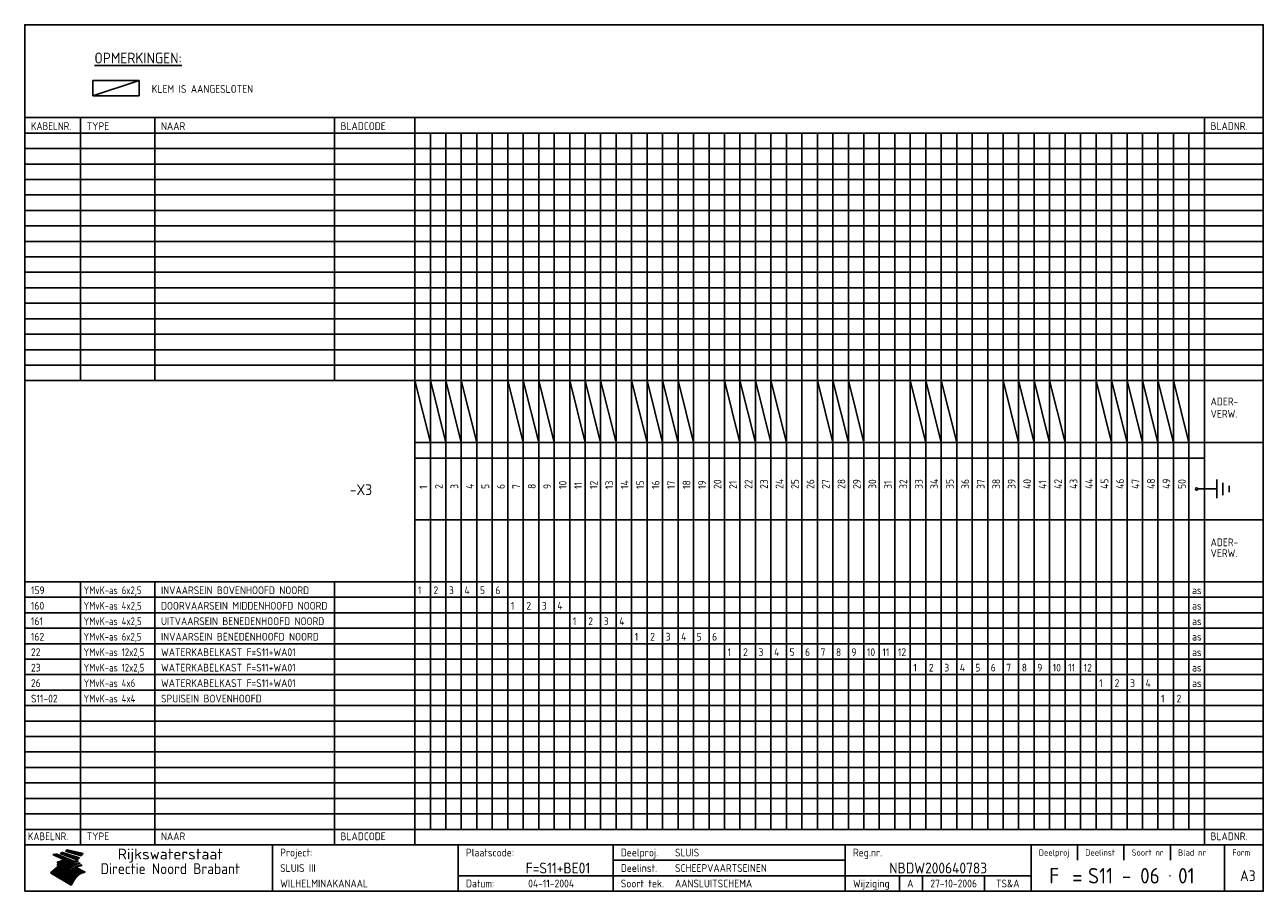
# Model space of a CAD drawing. Extents: x 10 to 410, y 10 to 290.
import ezdxf
from ezdxf.enums import TextEntityAlignment as Align

# ---------------------------------------------------------------- set-up
doc = ezdxf.new("R2010")
doc.units = 0
doc.header["$LTSCALE"] = 10
doc.header["$MEASUREMENT"] = 0
doc.layers.get('0').update_dxf_attribs({"linetype": 'CONTINUOUS'})
for name, color, linetype in [('0-25', 7, 'CONTINUOUS'), ('0-35', 2, 'CONTINUOUS'), ('0-50', 3, 'CONTINUOUS'), ('B-25', 7, 'CONTINUOUS'), ('B-35', 2, 'CONTINUOUS'), ('S-25', 7, 'CONTINUOUS'), ('S-35', 2, 'CONTINUOUS')]:
    doc.layers.add(name, color=color, linetype=linetype)
doc.styles.add('ISO', font='iso.shx')
doc.styles.get("Standard").update_dxf_attribs({"font": 'iso.shx'})

# ---------------------------------------------------------------- blocks, each defined once
blk = doc.blocks.new('KADER-A3')
at = {"layer": '0-25'}
for p, q in [((410, 35), (10, 35)), ((410, 30), (10, 30)), ((350, 25), (350, 20)), ((365, 25), (365, 20)), ((380, 25), (380, 20)), ((200, 20), (275, 20)), ((150, 15), (335, 15)), ((292.5, 15), (292.5, 10)), ((300, 15), (300, 10)), ((320, 15), (320, 10))]:
    blk.add_line(p, q, dxfattribs=at)
at = {"layer": '0-25', "color": 7}
for p, q in [((19.1, 21.89), (25.12, 19)), ((19.1, 21.89), (25.12, 19)), ((19.17, 21.86), (20.7, 21.86)), ((19.29, 21.8), (20.83, 21.8)), ((19.4, 21.75), (20.96, 21.75)), ((19.52, 21.69), (21.09, 21.69)), ((19.64, 21.63), (21.22, 21.63)), ((19.74, 21.92), (20.56, 21.92)), ((19.75, 21.58), (21.36, 21.58)), ((19.87, 21.52), (21.49, 21.52)), ((19.99, 21.47), (21.62, 21.47)), ((20.11, 21.41), (21.75, 21.41)), ((20.22, 21.35), (21.88, 21.35)), ((20.25, 21.97), (20.43, 21.97)), ((20.34, 21.3), (22.02, 21.3)), ((20.38, 21.99), (26.02, 19.59)), ((20.38, 21.99), (26.02, 19.59)), ((20.46, 21.24), (22.15, 21.24)), ((20.57, 21.18), (22.28, 21.18)), ((20.69, 21.13), (22.41, 21.13)), ((20.81, 21.07), (22.55, 21.07)), ((20.92, 21.02), (22.68, 21.02)), ((21.04, 20.96), (22.81, 20.96)), ((21.16, 20.9), (22.94, 20.9)), ((21.27, 20.85), (23.07, 20.85)), ((21.39, 20.79), (23.21, 20.79)), ((21.47, 22.25), (26.83, 20.19)), ((21.47, 22.25), (26.83, 20.19)), ((21.49, 22.25), (23.07, 22.25)), ((21.51, 20.73), (23.34, 20.73)), ((21.6, 22.2), (23.25, 22.2)), ((21.63, 20.68), (23.47, 20.68)), ((21.65, 22.31), (22.89, 22.31)), ((21.74, 20.62), (23.6, 20.62)), ((21.75, 22.14), (23.42, 22.14)), ((21.8, 22.37), (22.71, 22.37)), ((21.86, 20.57), (23.73, 20.57)), ((21.9, 22.08), (23.6, 22.08)), ((21.94, 22.42), (22.53, 22.42)), ((21.98, 20.51), (23.87, 20.51)), ((22.04, 22.03), (23.78, 22.03)), ((22.06, 22.48), (22.36, 22.48)), ((22.09, 20.45), (24, 20.45)), ((22.18, 22.53), (27.65, 20.8)), ((22.18, 22.53), (27.65, 20.8)), ((22.19, 21.97), (23.96, 21.97)), ((22.21, 20.4), (24.13, 20.4)), ((22.33, 20.34), (24.26, 20.34)), ((22.34, 21.92), (24.13, 21.92)), ((22.37, 20), (23.08, 20)), ((22.44, 20.28), (24.4, 20.28)), ((22.48, 21.86), (24.31, 21.86)), ((22.49, 20.06), (23.04, 20.06)), ((22.56, 20.23), (24.53, 20.23)), ((22.61, 20.12), (22.93, 20.12)), ((22.63, 21.8), (24.49, 21.8)), ((22.68, 20.17), (24.66, 20.17)), ((22.71, 20.17), (22.82, 20.17)), ((23.11, 20.02), (22.77, 20.2)), ((23.11, 20.02), (22.77, 20.2)), ((22.78, 21.75), (24.67, 21.75)), ((22.79, 20.12), (24.79, 20.12)), ((22.91, 20.06), (24.92, 20.06)), ((22.92, 21.69), (24.85, 21.69)), ((23.03, 20), (25.06, 20)), ((23.07, 21.63), (25.02, 21.63)), ((23.14, 22.99), (28.22, 21.46)), ((23.14, 22.99), (28.22, 21.46)), ((23.15, 22.98), (25.33, 22.98)), ((23.22, 21.58), (25.2, 21.58)), ((23.23, 23.04), (25.09, 23.04)), ((23.32, 23.1), (24.84, 23.1)), ((23.34, 22.93), (25.57, 22.93)), ((23.36, 21.52), (25.38, 21.52)), ((23.4, 23.15), (24.6, 23.15)), ((23.49, 23.21), (24.36, 23.21)), ((23.51, 21.47), (25.56, 21.47)), ((23.52, 22.87), (25.81, 22.87)), ((23.57, 23.27), (24.12, 23.27)), ((23.64, 23.32), (23.87, 23.32)), ((23.66, 21.41), (25.74, 21.41)), ((23.7, 23.36), (28.82, 22.17)), ((23.7, 23.36), (28.82, 22.17)), ((23.71, 22.82), (26.06, 22.82)), ((23.8, 21.35), (25.91, 21.35)), ((23.9, 22.76), (26.3, 22.76)), ((23.95, 21.3), (26.09, 21.3)), ((24.09, 22.7), (26.54, 22.7)), ((24.09, 21.24), (26.27, 21.24)), ((24.24, 21.18), (26.45, 21.18)), ((24.27, 22.65), (26.78, 22.65)), ((24.39, 21.13), (26.62, 21.13)), ((24.46, 22.59), (27.03, 22.59)), ((24.53, 21.07), (26.8, 21.07)), ((24.65, 22.53), (27.27, 22.53)), ((24.68, 21.02), (26.98, 21.02)), ((24.83, 20.96), (27.16, 20.96)), ((24.84, 22.48), (27.51, 22.48)), ((24.97, 20.9), (27.34, 20.9)), ((25.02, 22.42), (27.75, 22.42)), ((25.12, 20.85), (27.51, 20.85)), ((25.21, 22.37), (28, 22.37)), ((25.27, 20.79), (27.63, 20.79)), ((25.4, 22.31), (28.24, 22.31)), ((25.41, 20.73), (27.57, 20.73)), ((25.56, 20.68), (27.51, 20.68)), ((25.58, 22.25), (28.48, 22.25)), ((25.71, 20.62), (27.44, 20.62)), ((25.77, 22.2), (28.72, 22.2)), ((25.85, 20.57), (27.37, 20.57)), ((25.96, 22.14), (28.79, 22.14)), ((26, 20.51), (27.29, 20.51)), ((26.15, 22.08), (28.75, 22.08)), ((26.15, 20.45), (27.22, 20.45)), ((26.29, 20.4), (27.14, 20.4)), ((26.33, 22.03), (28.71, 22.03)), ((26.44, 20.34), (27.06, 20.34)), ((26.52, 21.97), (28.66, 21.97)), ((26.59, 20.28), (26.97, 20.28)), ((26.71, 21.92), (28.62, 21.92)), ((26.73, 20.23), (26.89, 20.23)), ((26.9, 21.86), (28.57, 21.86)), ((27.08, 21.8), (28.52, 21.8)), ((27.27, 21.75), (28.48, 21.75)), ((27.46, 21.69), (28.43, 21.69)), ((27.65, 21.63), (28.38, 21.63)), ((27.83, 21.58), (28.33, 21.58)), ((28.02, 21.52), (28.28, 21.52)), ((28.21, 21.47), (28.22, 21.47)), ((20.58, 17.88), (18.3, 16)), ((20.58, 17.88), (18.3, 16)), ((24.94, 11.97), (18.3, 16)), ((24.94, 11.97), (18.3, 16)), ((18.31, 16.01), (20.96, 16.01)), ((18.38, 16.07), (21.46, 16.07)), ((18.45, 16.12), (21.88, 16.12)), ((18.52, 16.18), (22.15, 16.18)), ((18.59, 16.23), (22.38, 16.23)), ((18.65, 16.29), (22.58, 16.29)), ((18.72, 16.35), (22.75, 16.35)), ((18.79, 16.4), (22.91, 16.4)), ((18.86, 16.46), (20.6, 16.46)), ((18.93, 16.52), (20.6, 16.52)), ((18.99, 16.57), (20.6, 16.57)), ((19.06, 16.63), (20.6, 16.63)), ((19.13, 16.68), (20.6, 16.68)), ((19.2, 16.74), (20.6, 16.74)), ((19.27, 16.8), (20.6, 16.8)), ((19.33, 16.85), (21.07, 16.85)), ((19.4, 16.91), (21.55, 16.91)), ((19.47, 16.97), (21.88, 16.97)), ((19.54, 17.02), (22.13, 17.02)), ((19.61, 17.08), (22.34, 17.08)), ((19.67, 17.13), (20.6, 17.13)), ((19.74, 17.19), (20.6, 17.19)), ((19.81, 17.25), (20.6, 17.25)), ((19.88, 17.3), (20.6, 17.3)), ((19.95, 17.36), (20.6, 17.36)), ((20.01, 17.42), (20.6, 17.42)), ((20.08, 17.47), (20.93, 17.47)), ((20.15, 17.53), (21.26, 17.53)), ((20.22, 17.58), (21.51, 17.58)), ((20.29, 17.64), (21.72, 17.64)), ((20.35, 17.7), (21.9, 17.7)), ((20.42, 17.75), (22.07, 17.75)), ((20.49, 17.81), (22.22, 17.81)), ((20.56, 17.87), (22.36, 17.87)), ((20.6, 19.11), (20.58, 19.51)), ((20.6, 19.11), (20.58, 19.51)), ((20.58, 19.5), (22.09, 19.5)), ((20.58, 19.44), (21.95, 19.44)), ((20.59, 19.38), (21.79, 19.38)), ((20.59, 19.33), (21.62, 19.33)), ((20.59, 19.27), (21.42, 19.27)), ((20.6, 19.22), (21.2, 19.22)), ((20.6, 19.16), (20.93, 19.16)), ((20.6, 19.11), (20.69, 19.12)), ((20.6, 19.11), (20.69, 19.12)), ((20.6, 18.79), (20.77, 18.81)), ((20.6, 18.79), (20.77, 18.81)), ((20.6, 18.29), (20.6, 18.79)), ((20.6, 18.29), (20.6, 18.79)), ((20.6, 18.77), (22.46, 18.77)), ((20.6, 18.71), (22.33, 18.71)), ((20.6, 18.65), (22.19, 18.65)), ((20.6, 18.6), (22.04, 18.6)), ((20.6, 18.54), (21.87, 18.54)), ((20.6, 18.48), (21.68, 18.48)), ((20.6, 18.43), (21.46, 18.43)), ((20.6, 18.37), (21.21, 18.37)), ((20.6, 18.29), (20.88, 18.32)), ((20.6, 18.29), (20.88, 18.32)), ((20.6, 18.32), (20.87, 18.32)), ((20.6, 17.88), (20.86, 17.91)), ((20.6, 17.88), (20.86, 17.91)), ((20.6, 17.43), (20.97, 17.48)), ((20.6, 17.43), (20.97, 17.48)), ((20.6, 17.43), (20.6, 17.09)), ((20.6, 17.43), (20.6, 17.09)), ((20.6, 17.09), (21.26, 17.16)), ((20.6, 17.09), (21.26, 17.16)), ((20.6, 16.8), (21.37, 16.89)), ((20.6, 16.8), (21.37, 16.89)), ((20.6, 16.8), (20.6, 16.45)), ((20.6, 16.8), (20.6, 16.45)), ((20.6, 16.45), (21.56, 16.56)), ((20.6, 16.45), (21.56, 16.56)), ((20.6, 15.97), (21.67, 16.09)), ((20.6, 15.97), (21.67, 16.09)), ((20.7, 16.46), (23.06, 16.46)), ((20.9, 19.55), (22.23, 19.55)), ((20.9, 18.82), (22.59, 18.82)), ((20.98, 17.92), (22.5, 17.92)), ((21.02, 17.13), (22.53, 17.13)), ((21.19, 19.61), (22.35, 19.61)), ((21.2, 16.52), (23.2, 16.52)), ((21.32, 18.88), (22.71, 18.88)), ((21.32, 17.98), (22.62, 17.98)), ((21.42, 19.67), (22.47, 19.67)), ((21.47, 17.19), (22.7, 17.19)), ((21.59, 18.03), (22.74, 18.03)), ((21.61, 18.93), (22.82, 18.93)), ((21.62, 19.72), (22.59, 19.72)), ((21.72, 16.57), (23.32, 16.57)), ((21.77, 17.25), (22.85, 17.25)), ((21.8, 19.78), (22.69, 19.78)), ((21.8, 18.09), (22.85, 18.09)), ((21.84, 18.99), (22.92, 18.99)), ((21.96, 19.83), (22.79, 19.83)), ((21.99, 18.15), (22.95, 18.15)), ((22.01, 17.3), (22.99, 17.3)), ((22.03, 19.05), (23.03, 19.05)), ((22.1, 16.63), (23.44, 16.63)), ((22.11, 19.89), (22.89, 19.89)), ((22.16, 18.2), (23.05, 18.2)), ((22.21, 19.1), (23.12, 19.1)), ((22.21, 17.36), (23.12, 17.36)), ((22.24, 19.95), (22.99, 19.95)), ((22.31, 18.26), (23.15, 18.26)), ((22.36, 19.16), (23.22, 19.16)), ((22.38, 16.68), (23.56, 16.68)), ((22.39, 17.42), (23.24, 17.42)), ((22.45, 18.32), (23.24, 18.32)), ((22.51, 19.22), (23.3, 19.22)), ((22.56, 17.47), (23.36, 17.47)), ((22.59, 18.37), (23.33, 18.37)), ((22.6, 16.74), (23.66, 16.74)), ((22.64, 19.27), (23.39, 19.27)), ((22.71, 18.43), (23.42, 18.43)), ((22.71, 17.53), (23.47, 17.53)), ((22.77, 19.33), (23.47, 19.33)), ((22.79, 16.8), (23.77, 16.8)), ((22.83, 18.48), (23.5, 18.48)), ((22.84, 17.58), (23.57, 17.58)), ((22.89, 19.38), (23.55, 19.38)), ((22.94, 18.54), (23.58, 18.54)), ((22.96, 16.85), (23.86, 16.85)), ((22.97, 17.64), (23.67, 17.64)), ((23, 19.44), (23.63, 19.44)), ((23.04, 18.6), (23.66, 18.6)), ((23.1, 19.5), (23.72, 19.5)), ((23.1, 17.7), (23.77, 17.7)), ((23.12, 16.91), (23.96, 16.91)), ((23.14, 18.65), (23.74, 18.65)), ((23.15, 19.95), (25.19, 19.95)), ((23.21, 19.55), (23.8, 19.55)), ((23.21, 17.75), (23.86, 17.75)), ((23.21, 16.01), (28.9, 16.01)), ((23.24, 18.71), (23.82, 18.71)), ((23.26, 19.89), (25.32, 19.89)), ((23.26, 16.97), (24.05, 16.97)), ((23.3, 19.61), (23.88, 19.61)), ((23.32, 17.81), (23.95, 17.81)), ((23.33, 18.77), (23.91, 18.77)), ((23.37, 16.07), (29.08, 16.07)), ((23.38, 19.83), (25.45, 19.83)), ((23.39, 19.67), (23.81, 19.67)), ((23.39, 17.02), (24.14, 17.02)), ((23.42, 18.82), (23.99, 18.82)), ((23.42, 17.87), (24.03, 17.87)), ((23.45, 19.7), (23.58, 19.79)), ((23.45, 19.7), (23.58, 19.79)), ((23.48, 19.72), (23.7, 19.72)), ((23.5, 19.78), (25.58, 19.78)), ((23.51, 18.88), (24.07, 18.88)), ((23.51, 16.12), (29.27, 16.12)), ((23.52, 17.92), (24.11, 17.92)), ((23.52, 17.08), (24.22, 17.08)), ((23.54, 18.9), (24.3, 19.42)), ((23.54, 18.9), (24.3, 19.42)), ((23.56, 19.78), (23.59, 19.78)), ((23.56, 19.39), (23.9, 19.62)), ((23.56, 19.39), (23.9, 19.62)), ((23.58, 19.79), (23.9, 19.62)), ((23.58, 19.79), (23.9, 19.62)), ((23.59, 18.93), (24.15, 18.93)), ((23.61, 19.72), (25.72, 19.72)), ((23.62, 17.98), (24.2, 17.98)), ((23.63, 17.13), (24.3, 17.13)), ((23.65, 18.59), (24.62, 19.25)), ((23.65, 18.59), (24.62, 19.25)), ((29.41, 16.17), (23.65, 16.17)), ((23.67, 18.99), (24.23, 18.99)), ((23.71, 18.03), (24.28, 18.03)), ((23.73, 19.67), (25.85, 19.67)), ((23.75, 19.05), (24.32, 19.05)), ((23.75, 17.19), (24.38, 17.19)), ((23.77, 16.23), (29.47, 16.23)), ((23.79, 18.09), (24.36, 18.09)), ((23.83, 19.1), (24.4, 19.1)), ((23.85, 19.61), (25.98, 19.61)), ((23.85, 17.25), (24.46, 17.25)), ((23.88, 18.15), (24.44, 18.15)), ((23.89, 16.29), (29.36, 16.29)), ((23.92, 19.16), (24.48, 19.16)), ((23.94, 18.19), (25.23, 19.07)), ((23.94, 18.19), (25.23, 19.07)), ((23.95, 17.3), (24.55, 17.3)), ((23.96, 19.55), (25.96, 19.55)), ((23.96, 18.2), (24.53, 18.2)), ((24, 19.22), (24.56, 19.22)), ((24, 16.35), (29.24, 16.35)), ((24.04, 18.26), (24.61, 18.26)), ((24.05, 17.36), (24.63, 17.36)), ((24.06, 17.88), (25.34, 18.76)), ((24.06, 17.88), (25.34, 18.76)), ((24.08, 19.5), (25.88, 19.5)), ((24.08, 19.27), (24.58, 19.27)), ((24.11, 16.4), (29.13, 16.4)), ((24.13, 18.32), (24.69, 18.32)), ((24.14, 17.42), (24.71, 17.42)), ((24.16, 19.33), (24.47, 19.33)), ((24.2, 19.44), (25.79, 19.44)), ((24.21, 18.37), (24.77, 18.37)), ((24.21, 16.46), (29.02, 16.46)), ((24.23, 17.47), (24.79, 17.47)), ((24.24, 17.48), (25.52, 18.36)), ((24.24, 17.48), (25.52, 18.36)), ((24.25, 19.38), (24.36, 19.38)), ((24.29, 18.43), (24.85, 18.43)), ((24.3, 19.42), (24.62, 19.25)), ((24.3, 19.42), (24.62, 19.25)), ((24.31, 19.38), (25.71, 19.38)), ((24.31, 17.53), (24.87, 17.53)), ((24.31, 16.52), (28.91, 16.52)), ((24.35, 17.17), (25.64, 18.05)), ((24.35, 17.17), (25.64, 18.05)), ((24.37, 18.48), (24.94, 18.48)), ((24.39, 17.58), (24.96, 17.58)), ((24.4, 16.57), (28.79, 16.57)), ((24.43, 19.33), (25.62, 19.33)), ((24.45, 18.54), (25.02, 18.54)), ((24.47, 17.64), (25.04, 17.64)), ((24.49, 16.63), (28.68, 16.63)), ((24.54, 18.6), (25.1, 18.6)), ((24.55, 19.27), (25.54, 19.27)), ((24.56, 17.7), (25.12, 17.7)), ((24.57, 16.68), (28.57, 16.68)), ((24.62, 18.65), (25.18, 18.65)), ((24.63, 16.72), (25.91, 17.6)), ((24.63, 16.72), (25.91, 17.6)), ((24.64, 17.75), (25.2, 17.75)), ((24.66, 16.74), (28.45, 16.74)), ((24.67, 19.22), (25.45, 19.22)), ((24.7, 18.71), (25.27, 18.71)), ((24.72, 17.81), (25.29, 17.81)), ((24.74, 16.8), (28.34, 16.8)), ((24.78, 19.16), (25.37, 19.16)), ((24.78, 18.77), (25.34, 18.77)), ((24.8, 17.87), (25.37, 17.87)), ((24.82, 16.85), (28.23, 16.85)), ((24.87, 18.82), (25.4, 18.82)), ((24.89, 17.92), (25.45, 17.92)), ((24.9, 19.1), (25.28, 19.1)), ((24.9, 16.91), (28.11, 16.91)), ((24.95, 18.88), (25.45, 18.88)), ((24.97, 17.98), (25.53, 17.98)), ((24.99, 16.97), (28, 16.97)), ((25.02, 19.05), (25.2, 19.05)), ((25.03, 18.93), (25.51, 18.93)), ((25.05, 18.03), (25.61, 18.03)), ((25.07, 17.02), (27.89, 17.02)), ((25.11, 18.99), (25.57, 18.99)), ((26.02, 19.59), (25.12, 19)), ((26.02, 19.59), (25.12, 19)), ((25.13, 18.09), (25.68, 18.09)), ((25.15, 17.08), (27.77, 17.08)), ((25.19, 19.05), (25.63, 19.05)), ((25.21, 18.15), (25.75, 18.15)), ((25.23, 17.13), (27.66, 17.13)), ((25.26, 19.1), (25.7, 19.1)), ((25.3, 18.2), (25.82, 18.2)), ((25.31, 17.19), (27.55, 17.19)), ((25.33, 19.16), (25.77, 19.16)), ((25.38, 18.26), (25.89, 18.26)), ((25.39, 19.22), (25.85, 19.22)), ((25.4, 17.25), (27.43, 17.25)), ((25.46, 18.32), (25.97, 18.32)), ((25.47, 19.27), (25.93, 19.27)), ((25.48, 17.3), (27.32, 17.3)), ((25.54, 19.33), (26.03, 19.33)), ((25.54, 18.37), (26.06, 18.37)), ((25.56, 17.36), (27.21, 17.36)), ((25.62, 18.43), (26.14, 18.43)), ((25.63, 19.38), (26.13, 19.38)), ((25.64, 17.42), (27.1, 17.42)), ((25.7, 18.48), (26.24, 18.48)), ((25.72, 19.44), (26.24, 19.44)), ((25.73, 17.47), (26.98, 17.47)), ((25.79, 18.54), (26.34, 18.54)), ((25.81, 17.53), (26.87, 17.53)), ((25.82, 19.5), (26.36, 19.5)), ((25.89, 18.6), (26.46, 18.6)), ((25.89, 17.58), (26.76, 17.58)), ((25.93, 19.55), (26.53, 19.55)), ((25.96, 17.64), (26.64, 17.64)), ((25.99, 18.65), (26.58, 18.65)), ((26.04, 17.7), (26.59, 17.7)), ((26.06, 19.61), (26.85, 19.61)), ((26.1, 18.71), (26.72, 18.71)), ((26.12, 17.75), (26.67, 17.75)), ((26.2, 17.81), (26.76, 17.81)), ((26.21, 19.67), (27.23, 19.67)), ((26.23, 18.77), (26.89, 18.77)), ((26.29, 17.87), (26.86, 17.87)), ((26.37, 18.82), (27.09, 18.82)), ((26.39, 17.92), (26.97, 17.92)), ((26.44, 19.72), (27.18, 19.72)), ((26.49, 17.98), (27.09, 17.98)), ((26.53, 18.88), (27.34, 18.88)), ((26.56, 17.68), (29.54, 16.2)), ((26.56, 17.68), (29.54, 16.2)), ((26.6, 18.03), (27.22, 18.03)), ((26.72, 18.09), (27.38, 18.09)), ((26.73, 18.93), (27.66, 18.93)), ((26.85, 18.15), (27.56, 18.15)), ((26.99, 18.99), (27.9, 18.99)), ((27, 18.2), (27.8, 18.2)), ((27.13, 19.78), (27.25, 19.64)), ((27.13, 19.78), (27.25, 19.64)), ((27.18, 18.26), (28.13, 18.26)), ((27.26, 19.05), (27.84, 19.05)), ((27.39, 18.32), (28.47, 18.32)), ((27.7, 18.37), (28.49, 18.37)), ((27.78, 19.1), (27.93, 18.96)), ((27.78, 19.1), (27.93, 18.96)), ((28, 18.43), (28.44, 18.43)), ((28.29, 15.83), (29.54, 16.2)), ((28.29, 15.83), (29.54, 16.2)), ((28.39, 18.48), (28.54, 18.32)), ((28.39, 18.48), (28.54, 18.32)), ((29.54, 16.2), (29.45, 16.17)), ((29.54, 16.2), (29.45, 16.17)), ((29.46, 16.18), (29.47, 16.18)), ((18.38, 15.95), (20.6, 15.95)), ((18.47, 15.9), (20.6, 15.9)), ((18.57, 15.84), (20.6, 15.84)), ((18.66, 15.78), (20.6, 15.78)), ((18.75, 15.73), (20.6, 15.73)), ((18.85, 15.67), (20.6, 15.67)), ((18.94, 15.62), (20.6, 15.62)), ((19.03, 15.56), (27.83, 15.56)), ((19.12, 15.5), (27.75, 15.5)), ((19.22, 15.45), (27.66, 15.45)), ((19.31, 15.39), (27.58, 15.39)), ((19.4, 15.33), (27.5, 15.33)), ((19.49, 15.28), (27.43, 15.28)), ((19.59, 15.22), (27.36, 15.22)), ((19.68, 15.17), (27.29, 15.17)), ((19.77, 15.11), (27.22, 15.11)), ((19.86, 15.05), (27.15, 15.05)), ((19.96, 15), (27.09, 15)), ((20.05, 14.94), (27.02, 14.94)), ((20.14, 14.88), (26.96, 14.88)), ((20.24, 14.83), (26.9, 14.83)), ((20.33, 14.77), (26.84, 14.77)), ((20.42, 14.72), (26.79, 14.72)), ((20.51, 14.66), (26.73, 14.66)), ((20.6, 15.97), (20.6, 15.58)), ((20.6, 15.97), (20.6, 15.58)), ((20.6, 15.58), (21.95, 15.73)), ((20.6, 15.58), (21.95, 15.73)), ((20.61, 14.6), (26.68, 14.6)), ((20.7, 14.55), (26.62, 14.55)), ((20.79, 14.49), (26.57, 14.49)), ((20.88, 14.43), (26.52, 14.43)), ((20.94, 15.62), (27.92, 15.62)), ((20.98, 14.38), (26.47, 14.38)), ((21.07, 14.32), (26.42, 14.32)), ((21.16, 14.27), (26.38, 14.27)), ((21.25, 14.21), (26.33, 14.21)), ((21.35, 14.15), (26.29, 14.15)), ((21.44, 14.1), (26.24, 14.1)), ((21.45, 15.67), (28.01, 15.67)), ((21.53, 14.04), (26.2, 14.04)), ((21.63, 13.98), (26.16, 13.98)), ((21.72, 13.93), (26.12, 13.93)), ((21.81, 13.87), (26.08, 13.87)), ((21.9, 13.82), (26.04, 13.82)), ((21.96, 15.73), (28.11, 15.73)), ((22, 13.76), (26, 13.76)), ((22.09, 13.7), (25.96, 13.7)), ((22.18, 13.65), (25.93, 13.65)), ((22.27, 13.59), (25.89, 13.59)), ((22.34, 15.78), (28.21, 15.78)), ((22.37, 13.53), (25.86, 13.53)), ((22.46, 13.48), (25.82, 13.48)), ((22.55, 13.42), (25.79, 13.42)), ((22.62, 15.84), (28.33, 15.84)), ((22.65, 13.37), (25.76, 13.37)), ((22.74, 13.31), (25.73, 13.31)), ((22.83, 13.25), (25.69, 13.25)), ((22.84, 15.9), (28.52, 15.9)), ((22.92, 13.2), (25.66, 13.2)), ((23.02, 13.14), (25.63, 13.14)), ((23.04, 15.95), (28.71, 15.95)), ((23.11, 13.08), (25.59, 13.08)), ((23.2, 13.03), (25.56, 13.03)), ((23.29, 12.97), (25.53, 12.97)), ((23.39, 12.92), (25.5, 12.92)), ((23.48, 12.86), (25.46, 12.86)), ((23.57, 12.8), (25.43, 12.8)), ((23.66, 12.75), (25.4, 12.75)), ((23.76, 12.69), (25.36, 12.69)), ((23.85, 12.63), (25.33, 12.63)), ((23.94, 12.58), (25.3, 12.58)), ((24.04, 12.52), (25.26, 12.52)), ((24.13, 12.47), (25.23, 12.47)), ((24.22, 12.41), (25.2, 12.41)), ((24.31, 12.35), (25.17, 12.35)), ((24.41, 12.3), (25.13, 12.3)), ((24.5, 12.24), (25.1, 12.24)), ((24.59, 12.18), (25.07, 12.18)), ((24.68, 12.13), (25.03, 12.13)), ((24.78, 12.07), (25, 12.07)), ((24.87, 12.02), (24.97, 12.02)), ((24.94, 11.97), (25.81, 13.45)), ((24.94, 11.97), (25.81, 13.45))]:
    blk.add_line(p, q, dxfattribs=at)
for centre, radius, start, end in [((19.15, 29.7), 7.8, 269.6055, 279.0886), ((19.15, 29.7), 7.8, 269.6055, 279.0886), ((19.93, 25.38), 5.91, 276.3402, 298.7463), ((19.93, 25.38), 5.91, 276.3402, 298.7463), ((19.84, 25.09), 6.03, 278.129, 302.868), ((19.84, 25.09), 6.03, 278.129, 302.868), ((19.84, 27.26), 5.27, 288.0217, 296.3084), ((19.84, 27.26), 5.27, 288.0217, 296.3084), ((20.49, 27.56), 5.28, 300.0654, 307.393), ((20.49, 27.56), 5.28, 300.0654, 307.393), ((24.11, 24.7), 5.26, 301.1147, 312.2814), ((24.11, 24.7), 5.26, 301.1147, 312.2814), ((21.95, 27.32), 8.59, 316.9248, 323.1399), ((21.95, 27.32), 8.59, 316.9248, 323.1399), ((20.21, 23.78), 5.91, 273.6149, 304.3803), ((20.21, 23.78), 5.91, 273.6149, 304.3803), ((20.35, 24.56), 5.76, 274.164, 302.5474), ((20.35, 24.56), 5.76, 274.164, 302.5474), ((20.05, 24.28), 6.02, 277.9472, 305.7139), ((20.05, 24.28), 6.02, 277.9472, 305.7139), ((20.04, 23.49), 6.09, 278.8115, 306.4242), ((20.04, 23.49), 6.09, 278.8115, 306.4242), ((20.53, 23.07), 5.96, 277.0519, 304.973), ((20.53, 23.07), 5.96, 277.0519, 304.973), ((20.72, 22.76), 5.91, 276.3402, 304.3803), ((20.72, 22.76), 5.91, 276.3402, 304.3803), ((21.06, 22.34), 5.81, 274.9043, 303.1745), ((21.06, 22.34), 5.81, 274.9043, 303.1745), ((20.82, 22.06), 6.04, 278.1111, 305.8489), ((20.82, 22.06), 6.04, 278.1111, 305.8489), ((21.3, 21.6), 5.91, 276.3402, 304.3803), ((21.3, 21.6), 5.91, 276.3402, 304.3803), ((27.05, 17.17), 2.63, 107.4286, 133.7799), ((27.05, 17.17), 2.63, 107.4286, 133.7799), ((27.45, 16.91), 2.81, 110.4143, 138.7411), ((27.45, 16.91), 2.81, 110.4143, 138.7411), ((27.57, 15.64), 3.4, 98.1566, 126.9045), ((27.57, 15.64), 3.4, 98.1566, 126.9045), ((27.91, 15.54), 3.39, 100.5835, 132.088), ((27.91, 15.54), 3.39, 100.5835, 132.088), ((28.21, 14.74), 3.67, 95.7581, 128.7216), ((28.21, 14.74), 3.67, 95.7581, 128.7216), ((27.01, 16.84), 2.93, 87.7348, 104.8316), ((27.01, 16.84), 2.93, 87.7348, 104.8316), ((27.37, 15.71), 3.93, 91.7838, 103.2817), ((27.37, 15.71), 3.93, 91.7838, 103.2817), ((28.4, 15.05), 3.21, 96.3886, 125.0052), ((28.4, 15.05), 3.21, 96.3886, 125.0052), ((27.82, 16.31), 2.8, 90.634, 105.1984), ((27.82, 16.31), 2.8, 90.634, 105.1984), ((28.19, 15.04), 3.93, 93.8342, 103.2817), ((28.19, 15.04), 3.93, 93.8342, 103.2817), ((28.58, 15.69), 2.8, 93.8141, 105.1984), ((28.58, 15.69), 2.8, 93.8141, 105.1984), ((28.95, 14.41), 3.93, 96.0135, 103.2817), ((28.95, 14.41), 3.93, 96.0135, 103.2817), ((31.24, 10.26), 6.3, 117.9568, 149.6251), ((31.24, 10.26), 6.3, 117.9568, 149.6251)]:
    blk.add_arc(centre, radius, start, end, dxfattribs=at)
at = {"layer": '0-35'}
for p, q in [((90, 25), (90, 10)), ((150, 25), (150, 10)), ((200, 25), (200, 10)), ((275, 25), (275, 10)), ((335, 25), (335, 10)), ((397.5, 25), (397.5, 10))]:
    blk.add_line(p, q, dxfattribs=at)
at = {"layer": '0-50'}
for p, q in [((10, 25), (410, 25)), ((348.75, 15), (351.25, 15)), ((348.75, 13.5), (351.25, 13.5))]:
    blk.add_line(p, q, dxfattribs=at)
blk.add_lwpolyline([(10, 10), (410, 10), (410, 290), (10, 290)], close=True, dxfattribs=at)
at = {"layer": '0-50', "const_width": 0.25}
blk.add_lwpolyline([(379.75, 15, 1), (380, 15, 1)], format="xyb", close=True, dxfattribs=at)
at = {"layer": '0-25', "style": 'ISO'}
for s, height, p in [('Project:', 2.5, (92.5, 22.5)), ('Plaatscode:', 2.5, (152.5, 22.5)), ('Deelproj.', 2.5, (202.5, 22.5)), ('Reg.nr.', 2.5, (277.5, 22.5)), ('Deelproj', 2, (337.5, 22.5)), ('Deelinst', 2, (352.5, 22.5)), ('Soort nr', 2, (367.5, 22.5)), ('Blad nr', 2, (382.5, 22.5)), ('Form', 2, (400, 22.5)), ('Deelinst.', 2.5, (202.5, 17.5)), ('Datum:', 2.5, (152.5, 12.5)), ('Soort tek.', 2.5, (202.5, 12.5)), ('Wijziging', 2.5, (277.5, 12.5))]:
    blk.add_text(s, height=height, dxfattribs=at).set_placement(p, align=Align.MIDDLE_LEFT)
for tag, p in [('N', (220, 22.5)), ('B', (92.5, 17.5)), ('P', (220, 17.5)), ('C', (92.5, 12.5)), ('U', (220, 12.5)), ('REV', (295, 12.5))]:
    blk.add_attdef(tag, text='', height=2.5, dxfattribs=at).set_placement(p, align=Align.MIDDLE_LEFT)
for tag, p in [('W', (180, 12.5)), ('Z', (310, 12.5)), ('Y', (327.5, 12.5))]:
    blk.add_attdef(tag, text='', height=2.5, dxfattribs=at).set_placement(p, align=Align.MIDDLE)
at = {"layer": '0-35', "style": 'ISO', "width": 1.00614}
blk.add_text('Rijkswaterstaat', height=3.5, dxfattribs=at).set_placement((40, 20.28), (74, 20.28), align=Align.FIT)
at = {"layer": '0-35', "color": 2, "style": 'ISO', "width": 0.948867}
blk.add_text('Directie Noord Brabant', height=3.5, dxfattribs=at).set_placement((34.5, 15.53), (79.5, 15.53), align=Align.FIT)
at = {"layer": '0-35', "style": 'ISO'}
for tag, p in [('X', (178.5, 17.5)), ('FORM', (402.5, 15))]:
    blk.add_attdef(tag, text='', height=3.5, dxfattribs=at).set_placement(p, align=Align.MIDDLE_LEFT)
blk.add_attdef('RNR', text='', height=3.5, dxfattribs=at).set_placement((305, 17.5), align=Align.MIDDLE)
at = {"layer": '0-50', "style": 'ISO'}
for tag, p in [('M', (342.5, 15)), ('O', (365, 15))]:
    blk.add_attdef(tag, text='', height=5, dxfattribs=at).set_placement(p, align=Align.MIDDLE)
blk.add_attdef('Q', text='', height=5, dxfattribs=at).set_placement((382.5, 15), align=Align.MIDDLE_LEFT)

msp = doc.modelspace()

# ---------------------------------------------------------------- linework, layer by layer
at = {"layer": 'S-25'}
for p, q in [((32, 272), (32, 267)), ((47, 272), (32, 272)), ((32, 267), (47, 272)), ((47, 267), (47, 272)), ((32, 267), (47, 267)), ((10, 260), (410, 260)), ((10, 255), (410, 255)), ((141, 255), (141, 175)), ((146, 255), (146, 175)), ((151, 255), (151, 175)), ((156, 255), (156, 175)), ((161, 255), (161, 30)), ((166, 255), (166, 175)), ((171, 255), (171, 175)), ((176, 255), (176, 175)), ((181, 255), (181, 175)), ((186, 255), (186, 30)), ((191, 255), (191, 175)), ((196, 255), (196, 175)), ((201, 255), (201, 175)), ((206, 255), (206, 175)), ((211, 255), (211, 30)), ((216, 255), (216, 175)), ((221, 255), (221, 175)), ((226, 255), (226, 175)), ((231, 255), (231, 175)), ((236, 255), (236, 30)), ((241, 255), (241, 175)), ((246, 255), (246, 175)), ((251, 255), (251, 175)), ((256, 255), (256, 175)), ((261, 255), (261, 30)), ((266, 255), (266, 175)), ((271, 255), (271, 175)), ((276, 255), (276, 175)), ((281, 255), (281, 175)), ((286, 255), (286, 30)), ((291, 255), (291, 175)), ((296, 255), (296, 175)), ((301, 255), (301, 175)), ((306, 255), (306, 175)), ((311, 255), (311, 30)), ((316, 255), (316, 175)), ((321, 255), (321, 175)), ((326, 255), (326, 175)), ((331, 255), (331, 175)), ((336, 255), (336, 30)), ((341, 255), (341, 175)), ((346, 255), (346, 175)), ((351, 255), (351, 175)), ((356, 255), (356, 175)), ((361, 255), (361, 30)), ((366, 255), (366, 175)), ((371, 255), (371, 175)), ((376, 255), (376, 175)), ((381, 255), (381, 175)), ((386, 255), (386, 30)), ((10, 250), (410, 250)), ((10, 245), (410, 245)), ((10, 240), (410, 240)), ((10, 235), (410, 235)), ((10, 230), (410, 230)), ((10, 225), (410, 225)), ((10, 220), (410, 220)), ((10, 215), (410, 215)), ((10, 210), (410, 210)), ((10, 205), (410, 205)), ((10, 200), (410, 200)), ((10, 195), (410, 195)), ((10, 190), (410, 190)), ((10, 185), (410, 185)), ((10, 180), (410, 180)), ((10, 175), (410, 175)), ((141, 155), (136, 175)), ((141, 175), (141, 110)), ((146, 155), (141, 175)), ((146, 175), (146, 110)), ((151, 155), (146, 175)), ((151, 175), (151, 110)), ((156, 155), (151, 175)), ((156, 175), (156, 110)), ((166, 175), (166, 110)), ((171, 155), (166, 175)), ((171, 175), (171, 110)), ((176, 155), (171, 175)), ((176, 175), (176, 110)), ((181, 155), (176, 175)), ((181, 175), (181, 110)), ((191, 155), (186, 175)), ((191, 175), (191, 110)), ((196, 155), (191, 175)), ((196, 175), (196, 110)), ((201, 155), (196, 175)), ((201, 175), (201, 110)), ((206, 175), (206, 110)), ((211, 155), (206, 175)), ((216, 155), (211, 175)), ((216, 175), (216, 110)), ((221, 155), (216, 175)), ((221, 175), (221, 110)), ((226, 155), (221, 175)), ((226, 175), (226, 110)), ((231, 175), (231, 110)), ((241, 155), (236, 175)), ((241, 175), (241, 110)), ((246, 155), (241, 175)), ((246, 175), (246, 110)), ((251, 155), (246, 175)), ((251, 175), (251, 110)), ((256, 155), (251, 175)), ((256, 175), (256, 110)), ((266, 175), (266, 110)), ((271, 155), (266, 175)), ((271, 175), (271, 110)), ((276, 155), (271, 175)), ((276, 175), (276, 110)), ((281, 155), (276, 175)), ((281, 175), (281, 110)), ((291, 175), (291, 110)), ((296, 175), (296, 110)), ((301, 155), (296, 175)), ((301, 175), (301, 110)), ((306, 155), (301, 175)), ((306, 175), (306, 110)), ((311, 155), (306, 175)), ((316, 175), (316, 110)), ((321, 175), (321, 110)), ((326, 175), (326, 110)), ((331, 155), (326, 175)), ((331, 175), (331, 110)), ((336, 155), (331, 175)), ((341, 155), (336, 175)), ((341, 175), (341, 110)), ((346, 155), (341, 175)), ((346, 175), (346, 110)), ((351, 175), (351, 110)), ((356, 175), (356, 110)), ((361, 155), (356, 175)), ((366, 155), (361, 175)), ((366, 175), (366, 110)), ((371, 155), (366, 175)), ((371, 175), (371, 110)), ((376, 155), (371, 175)), ((376, 175), (376, 110)), ((381, 155), (376, 175)), ((381, 175), (381, 110)), ((386, 155), (381, 175)), ((136, 150), (391, 150)), ((389, 140), (395, 140)), ((395, 143), (395, 137)), ((397, 142), (397, 138)), ((399, 141), (399, 139)), ((10, 110), (410, 110)), ((141, 110), (141, 30)), ((146, 110), (146, 30)), ((151, 110), (151, 30)), ((156, 110), (156, 30)), ((166, 110), (166, 30)), ((171, 110), (171, 30)), ((176, 110), (176, 30)), ((181, 110), (181, 30)), ((191, 110), (191, 30)), ((196, 110), (196, 30)), ((201, 110), (201, 30)), ((206, 110), (206, 30)), ((216, 110), (216, 30)), ((221, 110), (221, 30)), ((226, 110), (226, 30)), ((231, 110), (231, 30)), ((241, 110), (241, 30)), ((246, 110), (246, 30)), ((251, 110), (251, 30)), ((256, 110), (256, 30)), ((266, 110), (266, 30)), ((271, 110), (271, 30)), ((276, 110), (276, 30)), ((281, 110), (281, 30)), ((291, 110), (291, 30)), ((296, 110), (296, 30)), ((301, 110), (301, 30)), ((306, 110), (306, 30)), ((316, 110), (316, 30)), ((321, 110), (321, 30)), ((326, 110), (326, 30)), ((331, 110), (331, 30)), ((341, 110), (341, 30)), ((346, 110), (346, 30)), ((351, 110), (351, 30)), ((356, 110), (356, 30)), ((366, 110), (366, 30)), ((371, 110), (371, 30)), ((376, 110), (376, 30)), ((381, 110), (381, 30)), ((10, 105), (410, 105)), ((10, 100), (410, 100)), ((10, 95), (410, 95)), ((10, 90), (410, 90)), ((10, 85), (410, 85)), ((10, 80), (410, 80)), ((10, 75), (410, 75)), ((10, 70), (410, 70)), ((10, 65), (410, 65)), ((10, 60), (410, 60)), ((10, 55), (410, 55)), ((10, 50), (410, 50)), ((10, 45), (410, 45)), ((10, 40), (410, 40))]:
    msp.add_line(p, q, dxfattribs=at)
for start, end in [(0, 180), (180, 0)]:
    msp.add_arc((388.5, 140), 0.375, start, end, dxfattribs=at)
at = {"layer": 'S-35'}
for p, q in [((28, 260), (28, 175)), ((52, 260), (52, 175)), ((110, 260), (110, 175)), ((136, 260), (136, 25)), ((391, 260), (391, 25)), ((136, 155), (410, 155)), ((136, 130), (410, 130)), ((28, 110), (28, 25)), ((52, 110), (52, 25)), ((110, 110), (110, 25))]:
    msp.add_line(p, q, dxfattribs=at)

# ---------------------------------------------------------------- block references
ref = msp.add_blockref('KADER-A3', (0, 0))
ref.add_attrib('B', 'SLUIS III', dxfattribs={"layer": '0-25', "height": 2.5, "style": 'ISO'}).set_placement((92.5, 17.5), align=Align.MIDDLE_LEFT)
ref.add_attrib('C', 'WILHELMINAKANAAL', dxfattribs={"layer": '0-25', "height": 2.5, "style": 'ISO'}).set_placement((92.5, 12.5), align=Align.MIDDLE_LEFT)
ref.add_attrib('N', 'SLUIS', dxfattribs={"layer": '0-25', "height": 2.5, "style": 'ISO'}).set_placement((220, 22.5), align=Align.MIDDLE_LEFT)
ref.add_attrib('P', 'SCHEEPVAARTSEINEN', dxfattribs={"layer": '0-25', "height": 2.5, "style": 'ISO'}).set_placement((220, 17.5), align=Align.MIDDLE_LEFT)
ref.add_attrib('U', 'AANSLUITSCHEMA', dxfattribs={"layer": '0-25', "height": 2.5, "style": 'ISO'}).set_placement((220, 12.5), align=Align.MIDDLE_LEFT)
ref.add_attrib('M', 'F', dxfattribs={"layer": '0-50', "height": 5, "style": 'ISO'}).set_placement((342.5, 15), align=Align.MIDDLE)
ref.add_attrib('O', 'S11 - 06', dxfattribs={"layer": '0-50', "height": 5, "style": 'ISO'}).set_placement((365, 15), align=Align.MIDDLE)
ref.add_attrib('Q', '01', dxfattribs={"layer": '0-50', "height": 5, "style": 'ISO'}).set_placement((382.5, 15), align=Align.MIDDLE_LEFT)
ref.add_attrib('X', 'F=S11+BE01', dxfattribs={"layer": '0-35', "height": 3.5, "style": 'ISO'}).set_placement((171.81, 17.5), align=Align.MIDDLE_LEFT)
ref.add_attrib('RNR', 'NBDW200640783', dxfattribs={"layer": '0-35', "height": 3.5, "style": 'ISO'}).set_placement((305, 17.5), align=Align.MIDDLE)
ref.add_attrib('W', '04-11-2004', dxfattribs={"layer": '0-25', "height": 2.5, "style": 'ISO'}).set_placement((180, 12.5), align=Align.MIDDLE)
ref.add_attrib('FORM', 'A3', dxfattribs={"layer": '0-35', "height": 3.5, "style": 'ISO'}).set_placement((402.5, 15), align=Align.MIDDLE_LEFT)
ref.add_attrib('REV', 'A', dxfattribs={"layer": '0-25', "height": 2.5, "style": 'ISO'}).set_placement((295, 12.5), align=Align.MIDDLE_LEFT)
ref.add_attrib('Z', '27-10-2006', dxfattribs={"layer": '0-25', "height": 2.5, "style": 'ISO'}).set_placement((310, 12.5), align=Align.MIDDLE)
ref.add_attrib('Y', 'TS&A', dxfattribs={"layer": '0-25', "height": 2.5, "style": 'ISO'}).set_placement((327.5, 12.5), align=Align.MIDDLE)

# ---------------------------------------------------------------- texts
at = {"layer": 'B-25'}
for s, p in [('KLEM IS AANGESLOTEN', (51, 268)), ('TYPE', (30, 256)), ('NAAR', (54, 256)), ('BLADCODE', (112, 256)), ('BLADNR.', (393, 256)), ('ADER-', (393, 167)), ('VERW.', (393, 163)), ('ADER-', (393, 121.5)), ('VERW.', (393, 118)), ('159', (12, 106)), ('INVAARSEIN BOVENHOOFD NOORD', (54, 106)), ('1', (137, 106)), ('2', (142, 106)), ('3', (147, 106)), ('4', (152, 106)), ('5', (157, 106)), ('6', (162, 106)), ('as', (387, 106)), ('.', (387, 106)), ('160', (12, 101)), ('DOORVAARSEIN MIDDENHOOFD NOORD', (54, 101)), ('1', (167, 101)), ('2', (172, 101)), ('3', (177, 101)), ('4', (182, 101)), ('as', (387, 101)), ('161', (12, 96)), ('UITVAARSEIN BENEDENHOOFD NOORD', (54, 96)), ('1', (187, 96)), ('2', (192, 96)), ('3', (197, 96)), ('4', (202, 96)), ('as', (387, 96)), ('162', (12, 91)), ('INVAARSEIN BENEDENHOOFD NOORD', (54, 91)), ('1', (207, 91)), ('2', (212, 91)), ('3', (217, 91)), ('4', (222, 91)), ('5', (227, 91)), ('6', (232, 91)), ('as', (387, 91)), ('22', (12, 86)), ('WATERKABELKAST F=S11+WA01', (54, 86)), ('1', (237, 86)), ('2', (242, 86)), ('3', (247, 86)), ('4', (252, 86)), ('5', (257, 86)), ('6', (262, 86)), ('7', (267, 86)), ('8', (272, 86)), ('9', (277, 86)), ('10', (282, 86)), ('11', (287, 86)), ('12', (292, 86)), ('as', (387, 86)), ('23', (12, 81)), ('WATERKABELKAST F=S11+WA01', (54, 81)), ('1', (297, 81)), ('2', (302, 81)), ('3', (307, 81)), ('4', (312, 81)), ('5', (317, 81)), ('6', (322, 81)), ('7', (327, 81)), ('8', (332, 81)), ('9', (337, 81)), ('10', (342, 81)), ('11', (347, 81)), ('12', (352, 81)), ('as', (387, 81)), ('26', (12, 76)), ('WATERKABELKAST F=S11+WA01', (54, 76)), ('1', (357, 76)), ('2', (362, 76)), ('3', (367, 76)), ('4', (372, 76)), ('as', (387, 76)), ('S11-02', (12, 71)), ('SPUISEIN BOVENHOOFD', (54, 71)), ('1', (377, 71)), ('2', (382, 71)), ('TYPE', (30, 26.5)), ('NAAR', (54, 26.5)), ('BLADCODE', (112, 26.5)), ('BLADNR.', (393, 26.5))]:
    msp.add_text(s, height=2.5, dxfattribs=at).set_placement(p)
at = {"layer": 'B-25', "width": 0.91954}
for p, p2 in [((12, 256), (25, 256)), ((11, 26.5), (24, 26.5))]:
    msp.add_text('KABELNR.', height=2.5, dxfattribs=at).set_placement(p, p2, align=Align.FIT)
at = {"layer": 'B-25'}
for s, p in [('1', (140, 140)), ('2', (145, 140)), ('3', (150, 140)), ('4', (155, 140)), ('5', (160, 140)), ('6', (165, 140)), ('7', (170, 140)), ('8', (175, 140)), ('9', (180, 140)), ('10', (185, 140)), ('11', (190, 140)), ('12', (195, 140)), ('13', (200, 140)), ('14', (205, 140)), ('15', (210, 140)), ('16', (215, 140)), ('17', (220, 140)), ('18', (225, 140)), ('19', (230, 140)), ('20', (235, 140)), ('21', (240, 140)), ('22', (245, 140)), ('23', (250, 140)), ('24', (255, 140)), ('25', (260, 140)), ('26', (265, 140)), ('27', (270, 140)), ('28', (275, 140)), ('29', (280, 140)), ('30', (285, 140)), ('31', (290, 140)), ('32', (295, 140)), ('33', (300, 140)), ('34', (305, 140)), ('35', (310, 140)), ('36', (315, 140)), ('37', (320, 140)), ('38', (325, 140)), ('39', (330, 140)), ('40', (335, 140)), ('41', (340, 140)), ('42', (345, 140)), ('43', (350, 140)), ('44', (355, 140)), ('45', (360, 140)), ('46', (365, 140)), ('47', (370, 140)), ('48', (375, 140)), ('49', (380, 140)), ('50', (385, 140))]:
    msp.add_text(s, height=2.5, rotation=90, dxfattribs=at).set_placement(p)
at = {"layer": 'B-25', "width": 0.9}
for s, p in [('YMvK-as 6x2,5', (29, 106)), ('YMvK-as 4x2,5', (29, 101)), ('YMvK-as 4x2,5', (29, 96)), ('YMvK-as 6x2,5', (29, 91)), ('YMvK-as 12x2,5', (29, 86)), ('YMvK-as 12x2,5', (29, 81)), ('YMvK-as 4x6', (29, 76)), ('YMvK-as 4x4', (29, 71))]:
    msp.add_text(s, height=2.5, dxfattribs=at).set_placement(p)
at = {"layer": 'B-35'}
for s, p in [('%%UOPMERKINGEN:', (32.5, 277.5)), ('-X3', (115, 138))]:
    msp.add_text(s, height=3.5, dxfattribs=at).set_placement(p)

doc.saveas('drawing.dxf')
